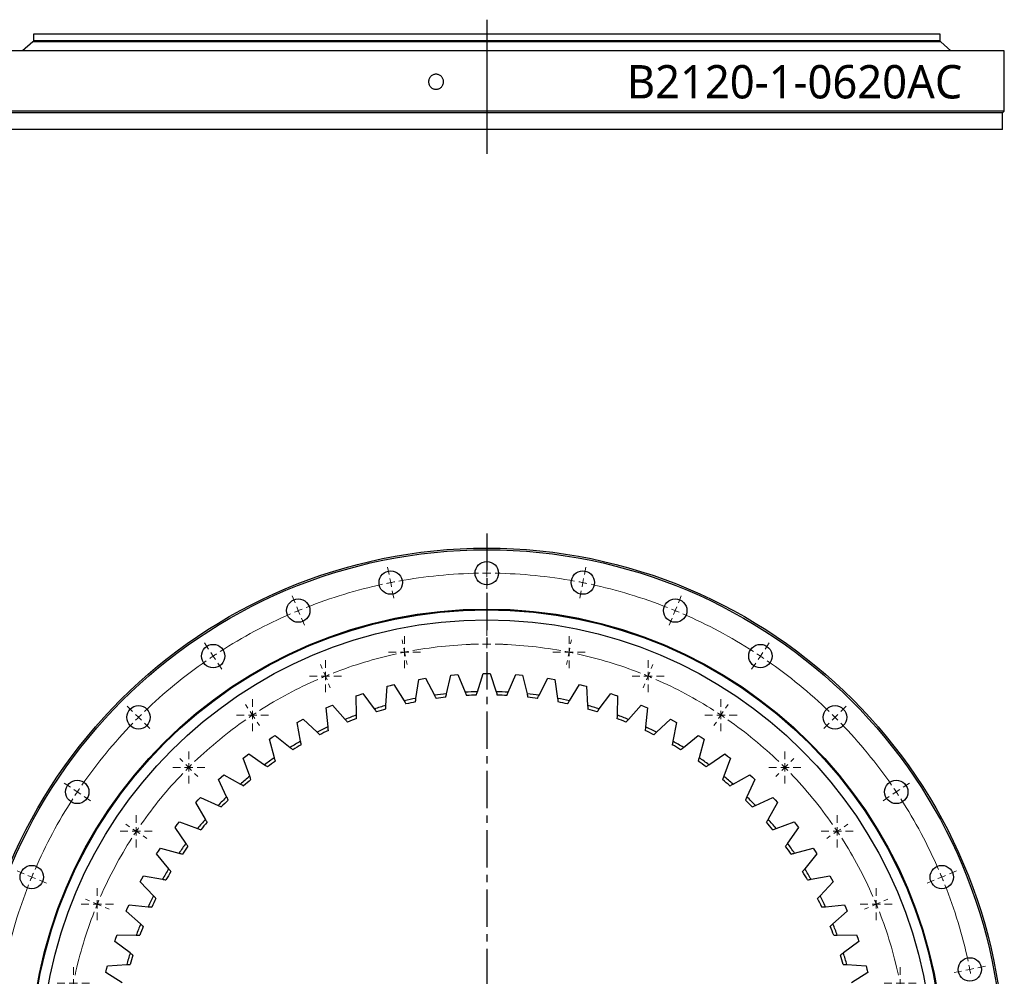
# Model space of a CAD drawing. Header units: millimetres. Extents: x -179 to 2644, y 4914 to 7187.
# Tile 3 of 11: x 297 to 887, y 5507 to 6081. Entities that reach past the tile are written whole.
import ezdxf

# ---------------------------------------------------------------- set-up
doc = ezdxf.new("R2010")
doc.units = ezdxf.units.MM
doc.header["$LTSCALE"] = 10
doc.linetypes.add('CENTER', pattern=[10.16, 6.35, -1.27, 1.27, -1.27])

# ---------------------------------------------------------------- blocks, each defined once
blk = doc.blocks.new('SW_CENTERMARKSYMBOL_38')
at = {"color": 0, "linetype": 'Continuous', "lineweight": 18}
for p, q in [((0, 5), (0, 9.6)), ((-5, 0), (-9.6, 0)), ((0, 0), (-2.5, 0)), ((0, 0), (0, 2.5)), ((0, 0), (0, -2.5)), ((0, 0), (2.5, 0)), ((5, 0), (9.6, 0)), ((0, -5), (0, -9.6))]:
    blk.add_line(p, q, dxfattribs=at)
blk = doc.blocks.new('SW_CENTERMARKSYMBOL_48')
at = {"color": 0, "linetype": 'Continuous', "lineweight": 18}
for p, q in [((0, 5), (0, 9.6)), ((-5, 0), (-9.6, 0)), ((0, 0), (-2.5, 0)), ((0, 0), (0, 2.5)), ((0, 0), (0, -2.5)), ((0, 0), (2.5, 0)), ((5, 0), (9.6, 0)), ((0, -5), (0, -9.6))]:
    blk.add_line(p, q, dxfattribs=at)
blk = doc.blocks.new('SW_CENTERMARKSYMBOL_49')
at = {"color": 0, "linetype": 'Continuous', "lineweight": 18}
for p, q in [((0, 5), (0, 9.6)), ((-5, 0), (-9.6, 0)), ((0, 0), (-2.5, 0)), ((0, 0), (0, 2.5)), ((0, 0), (0, -2.5)), ((0, 0), (2.5, 0)), ((5, 0), (9.6, 0)), ((0, -5), (0, -9.6))]:
    blk.add_line(p, q, dxfattribs=at)
blk = doc.blocks.new('SW_CENTERMARKSYMBOL_50')
at = {"color": 0, "linetype": 'Continuous', "lineweight": 18}
for p, q in [((0, 5), (0, 9.6)), ((-5, 0), (-9.6, 0)), ((0, 0), (-2.5, 0)), ((0, 0), (0, 2.5)), ((0, 0), (0, -2.5)), ((0, 0), (2.5, 0)), ((5, 0), (9.6, 0)), ((0, -5), (0, -9.6))]:
    blk.add_line(p, q, dxfattribs=at)
blk = doc.blocks.new('SW_CENTERMARKSYMBOL_51')
at = {"color": 0, "linetype": 'Continuous', "lineweight": 18}
for p, q in [((0, 5), (0, 9.6)), ((-5, 0), (-9.6, 0)), ((0, 0), (-2.5, 0)), ((0, 0), (0, 2.5)), ((0, 0), (0, -2.5)), ((0, 0), (2.5, 0)), ((5, 0), (9.6, 0)), ((0, -5), (0, -9.6))]:
    blk.add_line(p, q, dxfattribs=at)
blk = doc.blocks.new('SW_CENTERMARKSYMBOL_52')
at = {"color": 0, "linetype": 'Continuous', "lineweight": 18}
for p, q in [((0, 5), (0, 9.6)), ((-5, 0), (-9.6, 0)), ((0, 0), (-2.5, 0)), ((0, 0), (0, 2.5)), ((0, 0), (0, -2.5)), ((0, 0), (2.5, 0)), ((5, 0), (9.6, 0)), ((0, -5), (0, -9.6))]:
    blk.add_line(p, q, dxfattribs=at)
blk = doc.blocks.new('SW_CENTERMARKSYMBOL_53')
at = {"color": 0, "linetype": 'Continuous', "lineweight": 18}
for p, q in [((0, 5), (0, 9.6)), ((-5, 0), (-9.6, 0)), ((0, 0), (-2.5, 0)), ((0, 0), (0, 2.5)), ((0, 0), (0, -2.5)), ((0, 0), (2.5, 0)), ((5, 0), (9.6, 0)), ((0, -5), (0, -9.6))]:
    blk.add_line(p, q, dxfattribs=at)
blk = doc.blocks.new('SW_CENTERMARKSYMBOL_54')
at = {"color": 0, "linetype": 'Continuous', "lineweight": 18}
for p, q in [((0, 5), (0, 9.6)), ((-5, 0), (-9.6, 0)), ((0, 0), (-2.5, 0)), ((0, 0), (0, 2.5)), ((0, 0), (0, -2.5)), ((0, 0), (2.5, 0)), ((5, 0), (9.6, 0)), ((0, -5), (0, -9.6))]:
    blk.add_line(p, q, dxfattribs=at)
blk = doc.blocks.new('SW_CENTERMARKSYMBOL_55')
at = {"color": 0, "linetype": 'Continuous', "lineweight": 18}
for p, q in [((0, 5), (0, 9.6)), ((-5, 0), (-9.6, 0)), ((0, 0), (-2.5, 0)), ((0, 0), (0, 2.5)), ((0, 0), (0, -2.5)), ((0, 0), (2.5, 0)), ((5, 0), (9.6, 0)), ((0, -5), (0, -9.6))]:
    blk.add_line(p, q, dxfattribs=at)
blk = doc.blocks.new('SW_CENTERMARKSYMBOL_56')
at = {"color": 0, "linetype": 'Continuous', "lineweight": 18}
for p, q in [((0, 5), (0, 9.6)), ((-5, 0), (-9.6, 0)), ((0, 0), (-2.5, 0)), ((0, 0), (0, 2.5)), ((0, 0), (0, -2.5)), ((0, 0), (2.5, 0)), ((5, 0), (9.6, 0)), ((0, -5), (0, -9.6))]:
    blk.add_line(p, q, dxfattribs=at)
blk = doc.blocks.new('SW_CENTERMARKSYMBOL_57')
at = {"color": 0, "linetype": 'Continuous', "lineweight": 18}
for p, q in [((0, 5), (0, 9.6)), ((-5, 0), (-9.6, 0)), ((0, 0), (-2.5, 0)), ((0, 0), (0, 2.5)), ((0, 0), (0, -2.5)), ((0, 0), (2.5, 0)), ((5, 0), (9.6, 0)), ((0, -5), (0, -9.6))]:
    blk.add_line(p, q, dxfattribs=at)
blk = doc.blocks.new('SW_CENTERMARKSYMBOL_58')
at = {"color": 0, "linetype": 'Continuous', "lineweight": 18}
for p, q in [((0, 5), (0, 9.6)), ((-5, 0), (-9.6, 0)), ((0, 0), (-2.5, 0)), ((0, 0), (0, 2.5)), ((0, 0), (0, -2.5)), ((0, 0), (2.5, 0)), ((5, 0), (9.6, 0)), ((0, -5), (0, -9.6))]:
    blk.add_line(p, q, dxfattribs=at)
blk = doc.blocks.new('SW_CENTERMARKSYMBOL_59')
at = {"color": 0, "linetype": 'Continuous', "lineweight": 18}
for p, q in [((0, 5), (0, 9.6)), ((-5, 0), (-9.6, 0)), ((0, 0), (-2.5, 0)), ((0, 0), (0, 2.5)), ((0, 0), (0, -2.5)), ((0, 0), (2.5, 0)), ((5, 0), (9.6, 0)), ((0, -5), (0, -9.6))]:
    blk.add_line(p, q, dxfattribs=at)
blk = doc.blocks.new('SW_CENTERMARKSYMBOL_60')
at = {"color": 0, "linetype": 'Continuous', "lineweight": 18}
for p, q in [((0, 5), (0, 9.6)), ((-5, 0), (-9.6, 0)), ((0, 0), (-2.5, 0)), ((0, 0), (0, 2.5)), ((0, 0), (0, -2.5)), ((0, 0), (2.5, 0)), ((5, 0), (9.6, 0)), ((0, -5), (0, -9.6))]:
    blk.add_line(p, q, dxfattribs=at)
blk = doc.blocks.new('SW_CENTERMARKSYMBOL_61')
at = {"color": 0, "linetype": 'Continuous', "lineweight": 18}
for p, q in [((0, 5), (0, 9.6)), ((-5, 0), (-9.6, 0)), ((0, 0), (-2.5, 0)), ((0, 0), (0, 2.5)), ((0, 0), (0, -2.5)), ((0, 0), (2.5, 0)), ((5, 0), (9.6, 0)), ((0, -5), (0, -9.6))]:
    blk.add_line(p, q, dxfattribs=at)

msp = doc.modelspace()

# ---------------------------------------------------------------- linework, layer by layer
at = {"lineweight": 25}
msp.add_line((576.74, 6080.57), (576.74, 6000.28), dxfattribs=at)
at = {"color": 7, "linetype": 'Continuous', "lineweight": 25}
for p, q in [((305.24, 6071.85), (305.24, 6067.85)), ((848.24, 6071.85), (305.24, 6071.85)), ((848.24, 6067.85), (848.24, 6071.85)), ((304.74, 6067.35), (298.74, 6061.95)), ((848.74, 6067.35), (304.74, 6067.35)), ((848.24, 6067.85), (305.24, 6067.85)), ((312.24, 6067.85), (312.24, 6067.35)), ((841.24, 6067.35), (841.24, 6067.85)), ((854.74, 6061.95), (848.74, 6067.35)), ((886.74, 6061.85), (266.74, 6061.85)), ((854.74, 6061.95), (298.74, 6061.95)), ((305.24, 6061.95), (305.24, 6061.85)), ((848.24, 6061.85), (848.24, 6061.95)), ((886.74, 6025.85), (886.74, 6061.85)), ((886.74, 6025.85), (266.74, 6025.85)), ((885.74, 6024.85), (267.74, 6024.85)), ((885.74, 6024.85), (886.74, 6025.85)), ((885.74, 6014.85), (885.74, 6024.85)), ((885.74, 6014.85), (267.74, 6014.85)), ((541.88, 5761.96), (541.88, 5761.96)), ((536.02, 5685.26), (538.08, 5685.61)), ((538.08, 5685.61), (540.14, 5685.95)), ((540.14, 5685.95), (545.44, 5675.73)), ((552.64, 5676.62), (555.27, 5687.83)), ((555.27, 5687.83), (557.35, 5688.01)), ((557.35, 5688.01), (559.43, 5688.18)), ((559.43, 5688.18), (563.86, 5677.55)), ((571.11, 5677.85), (574.65, 5688.81)), ((574.65, 5688.81), (576.74, 5688.82)), ((576.74, 5688.82), (578.83, 5688.81)), ((578.83, 5688.81), (582.37, 5677.85)), ((589.63, 5677.55), (594.06, 5688.18)), ((594.06, 5688.18), (596.14, 5688.01)), ((596.14, 5688.01), (598.22, 5687.83)), ((598.22, 5687.83), (600.84, 5676.62)), ((608.05, 5675.73), (613.34, 5685.95)), ((613.34, 5685.95), (615.41, 5685.61)), ((615.41, 5685.61), (617.46, 5685.26)), ((516.32, 5669.62), (517.06, 5681.11)), ((517.06, 5681.11), (519.08, 5681.63)), ((519.08, 5681.63), (521.11, 5682.13)), ((521.11, 5682.13), (527.23, 5672.38)), ((534.33, 5673.87), (536.02, 5685.26)), ((617.46, 5685.26), (619.15, 5673.87)), ((626.26, 5672.38), (632.38, 5682.13)), ((632.38, 5682.13), (634.41, 5681.63)), ((634.41, 5681.63), (636.43, 5681.11)), ((636.43, 5681.11), (637.17, 5669.62)), ((498.5, 5675.4), (500.47, 5676.09)), ((498.71, 5663.89), (498.5, 5675.4)), ((500.47, 5676.09), (502.45, 5676.76)), ((502.45, 5676.76), (509.36, 5667.55)), ((644.13, 5667.55), (651.03, 5676.76)), ((651.03, 5676.76), (653.01, 5676.09)), ((653.01, 5676.09), (654.99, 5675.4)), ((654.99, 5675.4), (654.78, 5663.89)), ((480.48, 5668.18), (482.39, 5669.03)), ((481.64, 5656.73), (480.48, 5668.18)), ((482.39, 5669.03), (484.31, 5669.86)), ((484.31, 5669.86), (491.95, 5661.25)), ((661.54, 5661.25), (669.18, 5669.86)), ((669.18, 5669.86), (671.1, 5669.03)), ((671.1, 5669.03), (673.01, 5668.18)), ((673.01, 5668.18), (671.85, 5656.73)), ((463.11, 5659.5), (464.95, 5660.5)), ((465.21, 5648.18), (463.11, 5659.5)), ((464.95, 5660.5), (466.79, 5661.49)), ((466.79, 5661.49), (475.12, 5653.54)), ((678.37, 5653.54), (686.7, 5661.49)), ((686.7, 5661.49), (688.54, 5660.5)), ((690.37, 5659.5), (688.27, 5648.18)), ((688.54, 5660.5), (690.37, 5659.5)), ((446.53, 5649.42), (448.27, 5650.57)), ((448.27, 5650.57), (450.02, 5651.7)), ((450.02, 5651.7), (458.98, 5644.47)), ((694.51, 5644.47), (703.46, 5651.7)), ((703.46, 5651.7), (705.22, 5650.57)), ((705.22, 5650.57), (706.96, 5649.42)), ((449.55, 5638.31), (446.53, 5649.42)), ((706.96, 5649.42), (703.93, 5638.31)), ((430.83, 5638), (432.47, 5639.29)), ((432.47, 5639.29), (434.12, 5640.56)), ((434.12, 5640.56), (443.65, 5634.09)), ((709.84, 5634.09), (719.36, 5640.56)), ((719.36, 5640.56), (721.02, 5639.29)), ((721.02, 5639.29), (722.66, 5638)), ((434.76, 5627.18), (430.83, 5638)), ((722.66, 5638), (718.73, 5627.18)), ((416.12, 5625.32), (417.66, 5626.74)), ((417.66, 5626.74), (419.2, 5628.15)), ((419.2, 5628.15), (429.22, 5622.49)), ((724.27, 5622.49), (734.29, 5628.15)), ((734.29, 5628.15), (735.83, 5626.74)), ((735.83, 5626.74), (737.36, 5625.32)), ((420.94, 5614.86), (416.12, 5625.32)), ((737.36, 5625.32), (732.55, 5614.86)), ((402.52, 5611.47), (403.93, 5613.01)), ((408.18, 5601.45), (402.52, 5611.47)), ((403.93, 5613.01), (405.35, 5614.54)), ((405.35, 5614.54), (415.81, 5609.73)), ((737.68, 5609.73), (748.14, 5614.54)), ((750.97, 5611.47), (745.31, 5601.45)), ((748.14, 5614.54), (749.56, 5613.01)), ((749.56, 5613.01), (750.97, 5611.47)), ((390.1, 5596.54), (391.38, 5598.2)), ((391.38, 5598.2), (392.67, 5599.84)), ((392.67, 5599.84), (403.49, 5595.91)), ((750, 5595.91), (760.82, 5599.84)), ((760.82, 5599.84), (762.11, 5598.2)), ((762.11, 5598.2), (763.38, 5596.54)), ((396.57, 5587.02), (390.1, 5596.54)), ((763.38, 5596.54), (756.91, 5587.02)), ((378.96, 5580.64), (380.1, 5582.4)), ((386.2, 5571.69), (378.96, 5580.64)), ((380.1, 5582.4), (381.25, 5584.14)), ((381.25, 5584.14), (392.36, 5581.11)), ((761.13, 5581.11), (772.24, 5584.14)), ((774.52, 5580.64), (767.29, 5571.69)), ((772.24, 5584.14), (773.39, 5582.4)), ((773.39, 5582.4), (774.52, 5580.64)), ((370.16, 5565.72), (371.16, 5567.55)), ((371.16, 5567.55), (382.48, 5565.45)), ((771, 5565.45), (782.32, 5567.55)), ((782.32, 5567.55), (783.32, 5565.72)), ((369.18, 5563.88), (370.16, 5565.72)), ((377.12, 5555.55), (369.18, 5563.88)), ((784.31, 5563.88), (776.36, 5555.55)), ((783.32, 5565.72), (784.31, 5563.88)), ((361.64, 5548.28), (362.48, 5550.19)), ((362.48, 5550.19), (373.94, 5549.03)), ((779.55, 5549.03), (791, 5550.19)), ((791, 5550.19), (791.85, 5548.28)), ((360.81, 5546.36), (361.64, 5548.28)), ((369.41, 5538.72), (360.81, 5546.36)), ((792.68, 5546.36), (784.07, 5538.72)), ((791.85, 5548.28), (792.68, 5546.36)), ((354.58, 5530.19), (355.27, 5532.17)), ((355.27, 5532.17), (366.78, 5531.96)), ((786.71, 5531.96), (798.22, 5532.17)), ((798.22, 5532.17), (798.91, 5530.19)), ((353.91, 5528.21), (354.58, 5530.19)), ((363.12, 5521.31), (353.91, 5528.21)), ((799.58, 5528.21), (790.37, 5521.31)), ((798.91, 5530.19), (799.58, 5528.21)), ((348.54, 5509.56), (349.04, 5511.59)), ((358.28, 5503.44), (348.54, 5509.56)), ((349.04, 5511.59), (349.56, 5513.61)), ((349.56, 5513.61), (361.05, 5514.35)), ((792.44, 5514.35), (803.93, 5513.61)), ((804.95, 5509.56), (795.2, 5503.44)), ((803.93, 5513.61), (804.45, 5511.59)), ((804.45, 5511.59), (804.95, 5509.56))]:
    msp.add_line(p, q, dxfattribs=at)
at = {"linetype": 'CENTER', "ltscale": 0.35}
msp.add_line((576.74, 5772.63), (576.74, 5135.22), dxfattribs=at)
at = {"color": 0, "linetype": 'Continuous', "lineweight": 18}
for p, q in [((576.74, 5753.92), (576.74, 5758.42)), ((518.22, 5748.16), (517.34, 5752.57)), ((576.74, 5748.92), (576.74, 5751.42)), ((635.27, 5748.16), (636.15, 5752.57)), ((519.19, 5743.26), (518.7, 5745.71)), ((576.74, 5748.92), (576.74, 5746.42)), ((634.3, 5743.26), (634.78, 5745.71)), ((519.19, 5743.26), (519.68, 5740.8)), ((576.74, 5743.92), (576.74, 5739.42)), ((634.3, 5743.26), (633.81, 5740.8)), ((461.94, 5731.09), (460.22, 5735.24)), ((520.17, 5738.35), (521.05, 5733.94)), ((633.32, 5738.35), (632.44, 5733.94)), ((691.55, 5731.09), (693.27, 5735.24)), ((463.85, 5726.47), (462.9, 5728.78)), ((689.64, 5726.47), (690.59, 5728.78)), ((463.85, 5726.47), (464.81, 5724.16)), ((465.77, 5721.85), (467.49, 5717.69)), ((687.72, 5721.85), (686, 5717.69)), ((689.64, 5726.47), (688.68, 5724.16)), ((576.74, 5711.42), (576.74, 5714.02)), ((410.07, 5703.36), (407.57, 5707.11)), ((526.51, 5706.48), (526, 5709.03)), ((527.48, 5701.57), (527, 5704.02)), ((576.74, 5706.42), (576.74, 5708.92)), ((576.74, 5706.42), (576.74, 5703.92)), ((626, 5701.57), (626.49, 5704.02)), ((626.98, 5706.48), (627.49, 5709.03)), ((743.41, 5703.36), (745.91, 5707.11)), ((412.85, 5699.21), (411.46, 5701.29)), ((412.85, 5699.21), (414.24, 5697.13)), ((527.48, 5701.57), (527.97, 5699.12)), ((576.74, 5701.42), (576.74, 5698.82)), ((626, 5701.57), (625.52, 5699.12)), ((740.64, 5699.21), (739.25, 5697.13)), ((740.64, 5699.21), (742.03, 5701.29)), ((415.63, 5695.05), (418.13, 5691.31)), ((478.2, 5691.82), (477.21, 5694.22)), ((528.46, 5696.67), (528.97, 5694.12)), ((625.03, 5696.67), (624.52, 5694.12)), ((675.28, 5691.82), (676.28, 5694.22)), ((737.86, 5695.05), (735.36, 5691.31)), ((480.12, 5687.2), (479.16, 5689.51)), ((480.12, 5687.2), (481.07, 5684.89)), ((673.37, 5687.2), (672.41, 5684.89)), ((673.37, 5687.2), (674.33, 5689.51)), ((482.03, 5682.58), (483.02, 5680.18)), ((671.46, 5682.58), (670.46, 5680.18)), ((364.61, 5666.06), (361.43, 5669.24)), ((433.68, 5668.03), (432.24, 5670.19)), ((719.8, 5668.03), (721.25, 5670.19)), ((788.88, 5666.06), (792.06, 5669.24)), ((368.15, 5662.52), (366.38, 5664.29)), ((368.15, 5662.52), (369.91, 5660.75)), ((436.46, 5663.87), (435.07, 5665.95)), ((436.46, 5663.87), (437.85, 5661.79)), ((717.03, 5663.87), (715.64, 5661.79)), ((717.03, 5663.87), (718.41, 5665.95)), ((785.34, 5662.52), (783.57, 5660.75)), ((785.34, 5662.52), (787.11, 5664.29)), ((371.68, 5658.98), (374.86, 5655.8)), ((439.24, 5659.71), (440.68, 5657.55)), ((714.25, 5659.71), (712.8, 5657.55)), ((781.8, 5658.98), (778.62, 5655.8)), ((394.66, 5636), (392.83, 5637.84)), ((398.2, 5632.47), (396.43, 5634.24)), ((398.2, 5632.47), (399.97, 5630.7)), ((755.29, 5632.47), (753.52, 5630.7)), ((755.29, 5632.47), (757.06, 5634.24)), ((758.82, 5636), (760.66, 5637.84)), ((401.73, 5628.93), (403.57, 5627.09)), ((751.75, 5628.93), (749.91, 5627.09)), ((327.3, 5620.59), (323.56, 5623.09)), ((826.18, 5620.59), (829.93, 5623.09)), ((331.46, 5617.82), (329.38, 5619.21)), ((331.46, 5617.82), (333.54, 5616.43)), ((335.62, 5615.04), (339.36, 5612.54)), ((817.87, 5615.04), (814.13, 5612.54)), ((822.03, 5617.82), (819.95, 5616.43)), ((822.03, 5617.82), (824.11, 5619.21)), ((362.64, 5596.98), (360.48, 5598.43)), ((790.85, 5596.98), (793.01, 5598.43)), ((366.8, 5594.21), (364.72, 5595.59)), ((366.8, 5594.21), (368.88, 5592.82)), ((370.95, 5591.43), (373.12, 5589.98)), ((782.53, 5591.43), (780.37, 5589.98)), ((786.69, 5594.21), (784.61, 5592.82)), ((786.69, 5594.21), (788.77, 5595.59)), ((299.58, 5568.73), (295.42, 5570.45)), ((304.2, 5566.82), (301.89, 5567.77)), ((849.29, 5566.82), (851.6, 5567.77)), ((853.91, 5568.73), (858.06, 5570.45)), ((304.2, 5566.82), (306.51, 5565.86)), ((308.82, 5564.9), (312.98, 5563.18)), ((844.67, 5564.9), (840.51, 5563.18)), ((849.29, 5566.82), (846.98, 5565.86)), ((338.84, 5552.46), (336.44, 5553.46)), ((343.46, 5550.55), (341.15, 5551.51)), ((343.46, 5550.55), (345.77, 5549.59)), ((810.02, 5550.55), (807.71, 5549.59)), ((810.02, 5550.55), (812.33, 5551.51)), ((814.64, 5552.46), (817.04, 5553.46)), ((348.08, 5548.64), (350.49, 5547.64)), ((805.4, 5548.64), (803, 5547.64)), ((861.17, 5510.5), (856.76, 5509.62)), ((866.08, 5511.48), (863.62, 5510.99)), ((866.08, 5511.48), (868.53, 5511.96)), ((870.98, 5512.45), (875.39, 5513.33))]:
    msp.add_line(p, q, dxfattribs=at)
at = {"color": 7, "linetype": 'Continuous', "lineweight": 25}
for centre, radius in [((576.74, 5453.92), 310), ((576.74, 5453.92), 309), ((576.74, 5748.92), 7), ((519.19, 5743.26), 7), ((634.3, 5743.26), 7), ((463.85, 5726.47), 7), ((689.64, 5726.47), 7), ((576.74, 5453.92), 273.5), ((576.74, 5453.92), 273), ((576.74, 5453.92), 267), ((412.85, 5699.21), 7), ((740.64, 5699.21), 7), ((368.15, 5662.52), 7), ((785.34, 5662.52), 7), ((331.46, 5617.82), 7), ((822.03, 5617.82), 7), ((304.2, 5566.82), 7), ((849.29, 5566.82), 7), ((866.08, 5511.48), 7)]:
    msp.add_circle(centre, radius, dxfattribs=at)
at = {"color": 0, "linetype": 'Continuous', "lineweight": 18}
for radius, start, end in [(295, 90.97111, 100.27889), (295, 90, 90.48556), (295, 89.51444, 90), (295, 79.72111, 89.02889), (295, 102.22111, 111.52889), (295, 101.25, 101.73556), (295, 100.76444, 101.25), (295, 78.75, 79.23556), (295, 78.26444, 78.75), (295, 68.47111, 77.77889), (295, 112.01444, 112.5), (295, 67.5, 67.98556), (295, 113.47111, 122.77889), (295, 112.5, 112.98556), (295, 67.01444, 67.5), (295, 57.22111, 66.52889), (252.5, 91.13457, 100.11543), (252.5, 90, 90.56728), (252.5, 89.43272, 90), (252.5, 79.88457, 88.86543), (295, 123.75, 124.23556), (295, 123.26444, 123.75), (252.5, 102.38457, 111.36543), (252.5, 101.25, 101.81728), (252.5, 100.68272, 101.25), (252.5, 78.75, 79.31728), (252.5, 78.18272, 78.75), (252.5, 68.63457, 77.61543), (295, 56.25, 56.73556), (295, 55.76444, 56.25), (295, 124.72111, 134.02889), (295, 45.97111, 55.27889), (252.5, 112.5, 113.06728), (252.5, 111.93272, 112.5), (252.5, 67.5, 68.06728), (252.5, 66.93272, 67.5), (252.5, 113.63457, 122.61543), (252.5, 57.38457, 66.36543), (295, 135, 135.48556), (295, 134.51444, 135), (252.5, 123.75, 124.31728), (252.5, 123.18272, 123.75), (252.5, 56.25, 56.81728), (252.5, 55.68272, 56.25), (295, 45, 45.48556), (295, 44.51444, 45), (295, 135.97111, 145.27889), (252.5, 124.88457, 133.86543), (252.5, 46.13457, 55.11543), (295, 34.72111, 44.02889), (252.5, 135, 135.56728), (252.5, 134.43272, 135), (252.5, 45, 45.56728), (252.5, 44.43272, 45), (252.5, 136.13457, 145.11543), (252.5, 34.88457, 43.86543), (295, 146.25, 146.73556), (295, 145.76444, 146.25), (295, 33.75, 34.23556), (295, 33.26444, 33.75), (295, 147.22111, 156.52889), (295, 23.47111, 32.77889), (252.5, 146.25, 146.81728), (252.5, 145.68272, 146.25), (252.5, 33.75, 34.31728), (252.5, 33.18272, 33.75), (252.5, 147.38457, 156.36543), (252.5, 23.63457, 32.61543), (295, 157.01444, 157.5), (295, 22.5, 22.98556), (295, 158.47111, 167.77889), (295, 157.5, 157.98556), (295, 22.01444, 22.5), (295, 12.22111, 21.52889), (252.5, 157.5, 158.06728), (252.5, 156.93272, 157.5), (252.5, 22.5, 23.06728), (252.5, 21.93272, 22.5), (252.5, 158.63457, 167.61543), (252.5, 12.38457, 21.36543), (295, 11.25, 11.73556), (295, 10.76444, 11.25)]:
    msp.add_arc((576.74, 5453.92), radius, start, end, dxfattribs=at)
at = {"color": 7, "linetype": 'Continuous', "lineweight": 25}
for radius, start, end in [(224, 100.91356, 102.77065), (224, 96.17672, 98.03381), (222, 96.35807, 97.85246), (224, 91.43987, 93.29697), (222, 91.62122, 93.11562), (224, 86.70303, 88.56013), (222, 86.88438, 88.37878), (224, 81.96619, 83.82328), (222, 82.14754, 83.64193), (224, 77.22935, 79.08644), (224, 105.6504, 107.50749), (222, 101.09491, 102.5893), (222, 77.4107, 78.90509), (224, 72.49251, 74.3496), (224, 110.38724, 112.24434), (222, 105.83175, 107.32615), (222, 72.67385, 74.16825), (224, 67.75566, 69.61276), (224, 115.12409, 116.98118), (222, 110.56859, 112.06299), (222, 67.93701, 69.43141), (224, 63.01882, 64.87591), (222, 115.30543, 116.79983), (222, 63.20017, 64.69457), (224, 119.86093, 121.71802), (222, 120.04228, 121.53667), (222, 58.46333, 59.95772), (224, 58.28198, 60.13907), (224, 124.59777, 126.45486), (224, 53.54514, 55.40223), (222, 124.77912, 126.27351), (222, 53.72649, 55.22088), (224, 129.33461, 131.1917), (224, 48.8083, 50.66539), (222, 129.51596, 131.01036), (222, 48.98964, 50.48404), (224, 134.07145, 135.92855), (224, 44.07145, 45.92855), (222, 134.2528, 135.7472), (222, 44.2528, 45.7472), (224, 138.8083, 140.66539), (222, 138.98964, 140.48404), (222, 39.51596, 41.01036), (224, 39.33461, 41.1917), (224, 143.54514, 145.40223), (222, 143.72649, 145.22088), (222, 34.77912, 36.27351), (224, 34.59777, 36.45486), (224, 148.28198, 150.13907), (222, 148.46333, 149.95772), (222, 30.04228, 31.53667), (224, 29.86093, 31.71802), (224, 153.01882, 154.87591), (222, 153.20017, 154.69457), (222, 25.30543, 26.79983), (224, 25.12409, 26.98118), (224, 157.75566, 159.61276), (224, 20.38724, 22.24434), (222, 157.93701, 159.43141), (222, 20.56859, 22.06299), (224, 162.49251, 164.3496), (224, 15.6504, 17.50749), (222, 162.67385, 164.16825), (222, 15.83175, 17.32615)]:
    msp.add_arc((576.74, 5453.92), radius, start, end, dxfattribs=at)
msp.add_open_spline([(550.84, 6043.35), (550.84, 6043.06), (550.81, 6042.76), (550.7, 6042.19), (550.61, 6041.9), (550.39, 6041.36), (550.25, 6041.1), (549.92, 6040.61), (549.73, 6040.38), (549.32, 6039.96), (549.09, 6039.78), (548.6, 6039.45), (548.34, 6039.31), (547.8, 6039.08), (547.52, 6039), (546.94, 6038.88), (546.65, 6038.85), (546.07, 6038.85), (545.77, 6038.88), (545.2, 6039), (544.92, 6039.08), (544.38, 6039.31), (544.11, 6039.45), (543.63, 6039.77), (543.4, 6039.96), (542.99, 6040.38), (542.8, 6040.61), (542.48, 6041.09), (542.34, 6041.36), (542.11, 6041.9), (542.03, 6042.18), (541.91, 6042.76), (541.88, 6043.06), (541.88, 6043.65), (541.91, 6043.94), (542.03, 6044.52), (542.11, 6044.8), (542.33, 6045.34), (542.47, 6045.6), (542.8, 6046.1), (542.98, 6046.32), (543.4, 6046.74), (543.63, 6046.93), (544.11, 6047.26), (544.37, 6047.4), (544.91, 6047.62), (545.2, 6047.71), (545.77, 6047.82), (546.06, 6047.85), (546.65, 6047.85), (546.94, 6047.82), (547.51, 6047.71), (547.8, 6047.62), (548.34, 6047.4), (548.6, 6047.26), (549.09, 6046.94), (549.32, 6046.75), (549.73, 6046.33), (549.92, 6046.1), (550.24, 6045.61), (550.38, 6045.35), (550.61, 6044.81), (550.69, 6044.53), (550.81, 6043.94), (550.84, 6043.65), (550.84, 6043.35)], degree=3, knots=[0, 0, 0, 0, 0.03125, 0.03125, 0.0625, 0.0625, 0.09375, 0.09375, 0.125, 0.125, 0.15625, 0.15625, 0.1875, 0.1875, 0.21875, 0.21875, 0.25, 0.25, 0.28125, 0.28125, 0.3125, 0.3125, 0.34375, 0.34375, 0.375, 0.375, 0.40625, 0.40625, 0.4375, 0.4375, 0.46875, 0.46875, 0.5, 0.5, 0.53125, 0.53125, 0.5625, 0.5625, 0.59375, 0.59375, 0.625, 0.625, 0.65625, 0.65625, 0.6875, 0.6875, 0.71875, 0.71875, 0.75, 0.75, 0.78125, 0.78125, 0.8125, 0.8125, 0.84375, 0.84375, 0.875, 0.875, 0.90625, 0.90625, 0.9375, 0.9375, 0.96875, 0.96875, 1, 1, 1, 1], dxfattribs=at)
for points in [[(534.02, 5671.77), (534.13, 5672.47), (534.23, 5673.17), (534.33, 5673.87)], [(545.44, 5675.73), (545.76, 5675.1), (546.09, 5674.47), (546.41, 5673.84)], [(552.16, 5674.56), (552.32, 5675.25), (552.48, 5675.93), (552.64, 5676.62)], [(563.86, 5677.55), (564.13, 5676.9), (564.41, 5676.25), (564.68, 5675.6)], [(570.46, 5675.83), (570.68, 5676.51), (570.9, 5677.18), (571.11, 5677.85)], [(582.37, 5677.85), (582.59, 5677.18), (582.81, 5676.51), (583.02, 5675.83)], [(588.81, 5675.6), (589.08, 5676.25), (589.35, 5676.9), (589.63, 5677.55)], [(600.84, 5676.62), (601.01, 5675.93), (601.17, 5675.25), (601.33, 5674.56)], [(607.07, 5673.84), (607.4, 5674.47), (607.72, 5675.1), (608.05, 5675.73)], [(619.15, 5673.87), (619.26, 5673.17), (619.36, 5672.47), (619.46, 5671.77)], [(516.18, 5667.5), (516.22, 5668.21), (516.27, 5668.91), (516.32, 5669.62)], [(527.23, 5672.38), (527.6, 5671.78), (527.98, 5671.19), (528.36, 5670.59)], [(625.13, 5670.59), (625.51, 5671.19), (625.88, 5671.78), (626.26, 5672.38)], [(637.17, 5669.62), (637.22, 5668.91), (637.26, 5668.21), (637.31, 5667.5)], [(498.75, 5661.77), (498.74, 5662.48), (498.72, 5663.19), (498.71, 5663.89)], [(509.36, 5667.55), (509.78, 5666.98), (510.21, 5666.42), (510.63, 5665.85)], [(642.86, 5665.85), (643.28, 5666.42), (643.71, 5666.98), (644.13, 5667.55)], [(654.78, 5663.89), (654.76, 5663.19), (654.75, 5662.48), (654.74, 5661.77)], [(481.85, 5654.62), (481.78, 5655.32), (481.71, 5656.03), (481.64, 5656.73)], [(491.95, 5661.25), (492.42, 5660.72), (492.89, 5660.2), (493.35, 5659.67)], [(660.13, 5659.67), (660.6, 5660.2), (661.07, 5660.72), (661.54, 5661.25)], [(671.85, 5656.73), (671.78, 5656.03), (671.71, 5655.32), (671.64, 5654.62)], [(475.12, 5653.54), (475.63, 5653.05), (476.14, 5652.57), (476.65, 5652.08)], [(676.84, 5652.08), (677.35, 5652.57), (677.86, 5653.05), (678.37, 5653.54)], [(458.98, 5644.47), (459.53, 5644.02), (460.08, 5643.58), (460.63, 5643.14)], [(465.6, 5646.1), (465.47, 5646.79), (465.34, 5647.49), (465.21, 5648.18)], [(688.27, 5648.18), (688.14, 5647.49), (688.01, 5646.79), (687.89, 5646.1)], [(692.86, 5643.14), (693.41, 5643.58), (693.96, 5644.02), (694.51, 5644.47)], [(450.11, 5636.26), (449.93, 5636.95), (449.74, 5637.63), (449.55, 5638.31)], [(703.93, 5638.31), (703.75, 5637.63), (703.56, 5636.95), (703.38, 5636.26)], [(443.65, 5634.09), (444.23, 5633.7), (444.81, 5633.3), (445.4, 5632.9)], [(708.09, 5632.9), (708.67, 5633.3), (709.26, 5633.7), (709.84, 5634.09)], [(435.49, 5625.18), (435.24, 5625.85), (435, 5626.51), (434.76, 5627.18)], [(718.73, 5627.18), (718.48, 5626.51), (718.24, 5625.85), (718, 5625.18)], [(429.22, 5622.49), (429.84, 5622.14), (430.45, 5621.79), (431.07, 5621.44)], [(722.42, 5621.44), (723.03, 5621.79), (723.65, 5622.14), (724.27, 5622.49)], [(421.83, 5612.93), (421.53, 5613.58), (421.23, 5614.22), (420.94, 5614.86)], [(732.55, 5614.86), (732.25, 5614.22), (731.96, 5613.58), (731.66, 5612.93)], [(415.81, 5609.73), (416.45, 5609.43), (417.09, 5609.14), (417.73, 5608.84)], [(735.76, 5608.84), (736.4, 5609.14), (737.04, 5609.43), (737.68, 5609.73)], [(409.22, 5599.6), (408.88, 5600.21), (408.53, 5600.83), (408.18, 5601.45)], [(745.31, 5601.45), (744.96, 5600.83), (744.61, 5600.21), (744.26, 5599.6)], [(403.49, 5595.91), (404.15, 5595.66), (404.82, 5595.42), (405.48, 5595.18)], [(748, 5595.18), (748.67, 5595.42), (749.33, 5595.66), (750, 5595.91)], [(397.77, 5585.27), (397.37, 5585.85), (396.97, 5586.44), (396.57, 5587.02)], [(756.91, 5587.02), (756.52, 5586.44), (756.12, 5585.85), (755.72, 5585.27)], [(392.36, 5581.11), (393.04, 5580.93), (393.72, 5580.74), (394.4, 5580.56)], [(759.08, 5580.56), (759.77, 5580.74), (760.45, 5580.93), (761.13, 5581.11)], [(387.53, 5570.04), (387.09, 5570.59), (386.64, 5571.14), (386.2, 5571.69)], [(767.29, 5571.69), (766.84, 5571.14), (766.4, 5570.59), (765.96, 5570.04)], [(382.48, 5565.45), (383.18, 5565.32), (383.87, 5565.19), (384.57, 5565.07)], [(768.92, 5565.07), (769.61, 5565.19), (770.31, 5565.32), (771, 5565.45)], [(378.59, 5554.02), (378.1, 5554.53), (377.61, 5555.04), (377.12, 5555.55)], [(776.36, 5555.55), (775.87, 5555.04), (775.39, 5554.53), (774.9, 5554.02)], [(373.94, 5549.03), (374.64, 5548.96), (375.34, 5548.89), (376.05, 5548.82)], [(777.44, 5548.82), (778.14, 5548.89), (778.85, 5548.96), (779.55, 5549.03)], [(371, 5537.31), (370.47, 5537.78), (369.94, 5538.25), (369.41, 5538.72)], [(784.07, 5538.72), (783.54, 5538.25), (783.02, 5537.78), (782.49, 5537.31)], [(366.78, 5531.96), (367.48, 5531.94), (368.19, 5531.93), (368.9, 5531.92)], [(784.59, 5531.92), (785.3, 5531.93), (786.01, 5531.94), (786.71, 5531.96)], [(364.82, 5520.04), (364.25, 5520.46), (363.69, 5520.89), (363.12, 5521.31)], [(790.37, 5521.31), (789.8, 5520.89), (789.24, 5520.46), (788.67, 5520.04)], [(361.05, 5514.35), (361.75, 5514.4), (362.46, 5514.44), (363.16, 5514.49)], [(790.32, 5514.49), (791.03, 5514.44), (791.73, 5514.4), (792.44, 5514.35)]]:
    msp.add_open_spline(points, degree=3, dxfattribs=at)

# ---------------------------------------------------------------- block references
at = {"color": 7, "linetype": 'Continuous', "lineweight": 18}
for name, p in [('SW_CENTERMARKSYMBOL_55', (576.74, 5706.42)), ('SW_CENTERMARKSYMBOL_56', (527.48, 5701.57)), ('SW_CENTERMARKSYMBOL_54', (626, 5701.57)), ('SW_CENTERMARKSYMBOL_57', (480.12, 5687.2)), ('SW_CENTERMARKSYMBOL_53', (673.37, 5687.2)), ('SW_CENTERMARKSYMBOL_58', (436.46, 5663.87)), ('SW_CENTERMARKSYMBOL_52', (717.03, 5663.87)), ('SW_CENTERMARKSYMBOL_59', (398.2, 5632.47)), ('SW_CENTERMARKSYMBOL_51', (755.29, 5632.47)), ('SW_CENTERMARKSYMBOL_60', (366.8, 5594.21)), ('SW_CENTERMARKSYMBOL_50', (786.69, 5594.21)), ('SW_CENTERMARKSYMBOL_61', (343.46, 5550.55)), ('SW_CENTERMARKSYMBOL_49', (810.02, 5550.55)), ('SW_CENTERMARKSYMBOL_38', (329.1, 5503.18)), ('SW_CENTERMARKSYMBOL_48', (824.39, 5503.18))]:
    msp.add_blockref(name, p, dxfattribs=at)

# ---------------------------------------------------------------- texts
at = {"insert": (660.68, 6053.37), "char_height": 20, "width": 374.0218, "attachment_point": 1}
msp.add_mtext('{\\fYu Gothic Medium|b0|i0|c0|p0;\\C253;B2120-1-0620AC}', dxfattribs=at)

doc.saveas('drawing.dxf')
